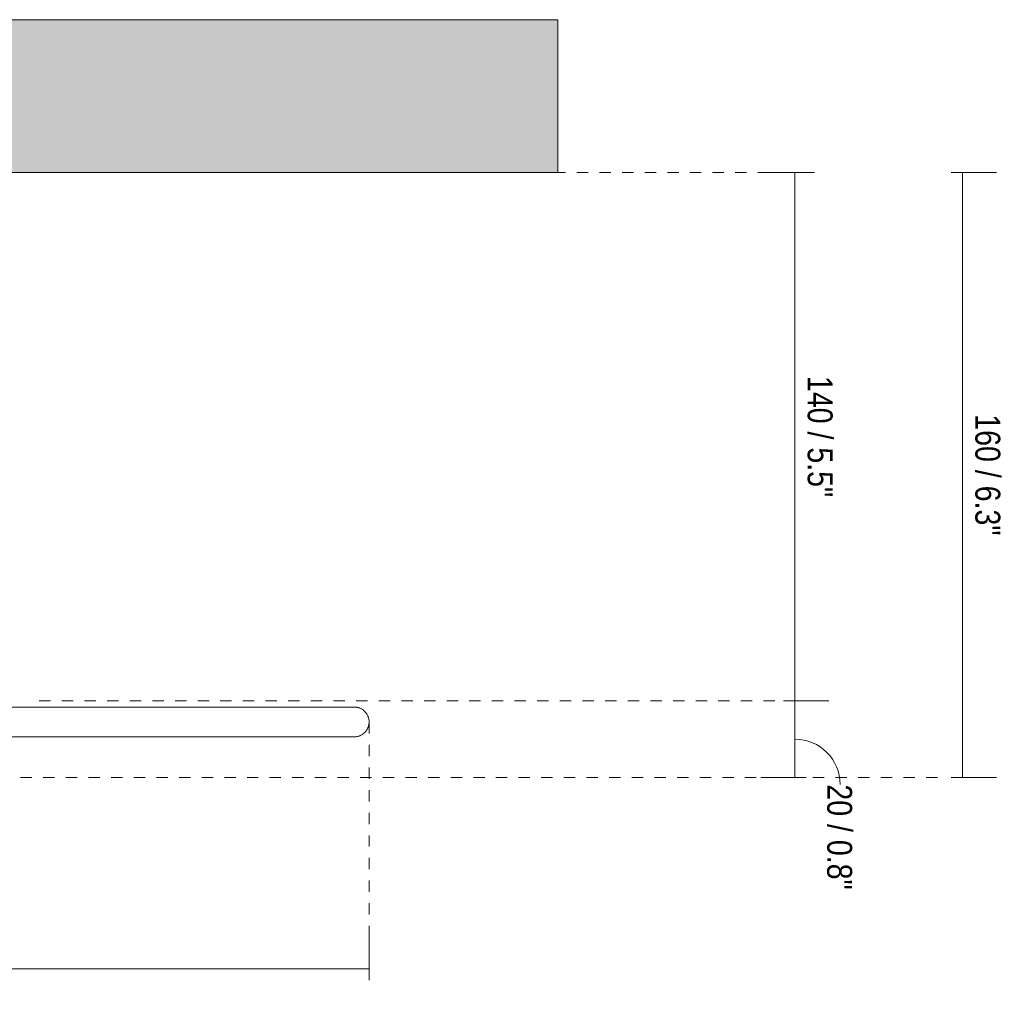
# Model space of a CAD drawing. Header units: millimetres. Extents: x 6395 to 7571, y 1663 to 6661.
# Tile 2 of 4: x 6652 to 6913, y 1780 to 2041. Entities that reach past the tile are written whole.
import ezdxf

# ---------------------------------------------------------------- set-up
doc = ezdxf.new("R2010")
doc.units = ezdxf.units.MM
doc.linetypes.add('Dash', pattern=[6, 3, -3])
for name, color, linetype, lineweight in [('Cotas', 7, 'Continuous', 9), ('Cotas-3', 7, 'Continuous', 9), ('Luminarias', 7, 'Continuous', 20), ('Techos', 7, 'Continuous', 9)]:
    doc.layers.add(name, color=color, linetype=linetype, lineweight=lineweight)
doc.layers.add('Lighthing Fixture Dim Grey Dash', color=7, linetype='Dash', lineweight=9, true_color=0xd2d2d2)
doc.styles.add('Arial Narrow', font='ARIALN.TTF', dxfattribs={"height": 6.6})
doc.dimstyles.new('FARO_-_2_2mm_Arial_Narrow_mm_Inch_Left_1', dxfattribs={"dimscale": 304.8, "dimtxt": 6.754644, "dimasz": 0, "dimexe": 0.029528, "dimexo": 0.0625, "dimgap": 0.004921, "dimtad": 1, "dimdec": 0, "dimzin": 0, "dimdsep": 46, "dimtxsty": 'Arial Narrow', "dimblk1": 'NONE', "dimblk2": 'NONE', "dimsah": 1, "dimcen": 0.09, "dimadec": 0, "dimazin": 0, "dimtfac": 1, "dimtdec": 4, "dimtix": 1, "dimtmove": 0, "dimatfit": 3, "dimfxl": 0.009843, "dimfxlon": 1, "dimtvp": 1, "dimtolj": 1, "dimtzin": 0, "dimarcsym": 2})
doc.dimstyles.new('FARO_-_2_2mm_Arial_Narrow_mm_Inch_Right', dxfattribs={"dimscale": 304.8, "dimtxt": 6.754644, "dimasz": 0, "dimexe": 0.029528, "dimexo": 0.0625, "dimgap": 0.004921, "dimtad": 1, "dimdec": 0, "dimzin": 0, "dimdsep": 46, "dimtxsty": 'Arial Narrow', "dimblk1": 'NONE', "dimblk2": 'NONE', "dimsah": 1, "dimcen": 0.09, "dimadec": 0, "dimazin": 0, "dimtfac": 1, "dimtdec": 4, "dimtix": 1, "dimtmove": 1, "dimatfit": 3, "dimfxl": 0.009843, "dimfxlon": 1, "dimtvp": 1, "dimtolj": 1, "dimtzin": 0, "dimarcsym": 2})
doc.dimstyles.new('FARO_-_2_2mm_Arial_Narrow_mm_Inch_Right_1', dxfattribs={"dimscale": 304.8, "dimtxt": 6.754644, "dimasz": 0, "dimexe": 0.029528, "dimexo": 0.0625, "dimgap": 0.004921, "dimtad": 1, "dimdec": 0, "dimzin": 0, "dimdsep": 46, "dimtxsty": 'Arial Narrow', "dimblk1": 'NONE', "dimblk2": 'NONE', "dimsah": 1, "dimcen": 0.09, "dimadec": 0, "dimazin": 0, "dimtfac": 1, "dimtdec": 4, "dimtix": 1, "dimtmove": 0, "dimatfit": 3, "dimfxl": 0.009843, "dimfxlon": 1, "dimtvp": 1, "dimtolj": 1, "dimtzin": 0, "dimarcsym": 2})

# ---------------------------------------------------------------- blocks, each defined once
blk = doc.blocks.new('62174-50 - CONFETTI 300 H140 Wall_ceiling lamp recycmarmoreal-478831-Alzado_PDF')
at = {"layer": 'Luminarias', "flags": 128}
for points in [[(6740.99, 1858.33), (6740.88, 1858.33), (6740.53, 1858.33), (6739.94, 1858.33), (6739.13, 1858.33), (6738.08, 1858.33), (6736.81, 1858.33), (6735.31, 1858.33), (6733.58, 1858.33), (6731.63, 1858.33), (6729.47, 1858.33), (6727.08, 1858.33), (6724.49, 1858.33), (6721.69, 1858.33), (6718.69, 1858.33), (6715.49, 1858.33), (6712.09, 1858.33), (6708.51, 1858.33), (6704.75, 1858.33), (6700.81, 1858.33), (6696.7, 1858.33), (6692.43, 1858.33), (6688, 1858.33), (6683.43, 1858.33), (6678.71, 1858.33), (6673.86, 1858.33), (6668.88, 1858.33), (6663.79, 1858.33), (6658.58, 1858.33), (6653.27, 1858.33), (6647.87, 1858.33)], [(6651.82, 1858.33), (6657.16, 1858.33), (6662.39, 1858.33), (6667.52, 1858.33), (6672.53, 1858.33), (6677.41, 1858.33), (6682.17, 1858.33), (6686.78, 1858.33), (6691.25, 1858.33), (6695.56, 1858.33), (6699.72, 1858.33), (6703.7, 1858.33), (6707.51, 1858.33), (6711.14, 1858.33), (6714.59, 1858.33), (6717.84, 1858.33), (6720.9, 1858.33), (6723.75, 1858.33), (6726.4, 1858.33), (6728.84, 1858.33), (6731.07, 1858.33), (6733.08, 1858.33), (6734.86, 1858.33), (6736.42, 1858.33), (6737.76, 1858.33), (6738.87, 1858.33), (6739.75, 1858.33), (6740.39, 1858.33), (6740.81, 1858.33), (6740.98, 1858.33), (6740.99, 1858.33)], [(6740.99, 1858.33), (6741.15, 1858.33), (6741.31, 1858.32), (6741.47, 1858.3), (6741.62, 1858.28), (6741.78, 1858.25), (6741.93, 1858.22), (6742.09, 1858.18), (6742.24, 1858.13), (6742.39, 1858.08), (6742.54, 1858.02), (6742.68, 1857.95), (6742.82, 1857.88), (6742.96, 1857.81), (6743.1, 1857.73), (6743.23, 1857.64), (6743.36, 1857.55), (6743.48, 1857.45), (6743.6, 1857.35), (6743.72, 1857.24), (6743.83, 1857.13), (6743.94, 1857.01), (6744.05, 1856.89), (6744.14, 1856.77), (6744.24, 1856.64), (6744.33, 1856.51), (6744.41, 1856.38), (6744.49, 1856.24), (6744.56, 1856.1), (6744.62, 1855.95), (6744.68, 1855.81), (6744.74, 1855.66), (6744.79, 1855.51), (6744.83, 1855.35), (6744.87, 1855.2), (6744.9, 1855.04), (6744.92, 1854.89), (6744.94, 1854.73), (6744.95, 1854.57), (6744.95, 1854.41), (6744.95, 1854.26), (6744.94, 1854.1), (6744.93, 1853.94), (6744.91, 1853.78), (6744.88, 1853.63), (6744.85, 1853.47), (6744.81, 1853.32), (6744.77, 1853.17), (6744.71, 1853.02), (6744.66, 1852.87), (6744.59, 1852.72), (6744.52, 1852.58), (6744.45, 1852.44), (6744.37, 1852.3), (6744.29, 1852.17), (6744.19, 1852.04), (6744.1, 1851.91), (6744, 1851.79), (6743.89, 1851.67), (6743.78, 1851.56), (6743.67, 1851.45), (6743.55, 1851.35), (6743.43, 1851.25), (6743.3, 1851.15), (6743.17, 1851.06), (6743.03, 1850.98), (6742.9, 1850.9), (6742.76, 1850.83), (6742.61, 1850.76), (6742.47, 1850.7), (6742.32, 1850.64), (6742.17, 1850.59), (6742.02, 1850.55), (6741.86, 1850.51), (6741.71, 1850.48), (6741.55, 1850.45), (6741.39, 1850.43), (6741.24, 1850.42), (6741.08, 1850.41), (6740.99, 1850.41)], [(6651.82, 1850.41), (6657.16, 1850.41), (6662.39, 1850.41), (6667.52, 1850.41), (6672.53, 1850.41), (6677.41, 1850.41), (6682.17, 1850.41), (6686.78, 1850.41), (6691.25, 1850.41), (6695.56, 1850.41), (6699.72, 1850.41), (6703.7, 1850.41), (6707.51, 1850.41), (6711.14, 1850.41), (6714.59, 1850.41), (6717.84, 1850.41), (6720.9, 1850.41), (6723.75, 1850.41), (6726.4, 1850.41), (6728.84, 1850.41), (6731.07, 1850.41), (6733.08, 1850.41), (6734.86, 1850.41), (6736.42, 1850.41), (6737.76, 1850.41), (6738.87, 1850.41), (6739.75, 1850.41), (6740.39, 1850.41), (6740.81, 1850.41), (6740.98, 1850.41), (6740.99, 1850.41)], [(6740.99, 1850.41), (6740.88, 1850.41), (6740.53, 1850.41), (6739.94, 1850.41), (6739.13, 1850.41), (6738.08, 1850.41), (6736.81, 1850.41), (6735.31, 1850.41), (6733.58, 1850.41), (6731.63, 1850.41), (6729.47, 1850.41), (6727.08, 1850.41), (6724.49, 1850.41), (6721.69, 1850.41), (6718.69, 1850.41), (6715.49, 1850.41), (6712.09, 1850.41), (6708.51, 1850.41), (6704.75, 1850.41), (6700.81, 1850.41), (6696.7, 1850.41), (6692.43, 1850.41), (6688, 1850.41), (6683.43, 1850.41), (6678.71, 1850.41), (6673.86, 1850.41), (6668.88, 1850.41), (6663.79, 1850.41), (6658.58, 1850.41), (6653.27, 1850.41), (6647.87, 1850.41)]]:
    blk.add_lwpolyline(points, dxfattribs=at)
blk = doc.blocks.new('DIMBLOCK2-Alzado_PDF')
at = {"layer": 'Cotas-3', "color": 251, "true_color": 0x5b5b5b}
for p, q in [((6445.01, 1788.91), (6445.01, 1797.91)), ((6745.01, 1788.91), (6745.01, 1797.91)), ((6445.01, 1788.91), (6745.01, 1788.91)), ((6445.01, 1788.91), (6445.01, 1785.91)), ((6745.01, 1788.91), (6745.01, 1785.91))]:
    blk.add_line(p, q, dxfattribs=at)
at = {"layer": 'Cotas-3', "color": 0, "insert": (6573.89, 1798.94), "char_height": 6.6, "width": 50.692, "attachment_point": 1, "line_spacing_factor": 0.974696, "style": 'Arial Narrow'}
blk.add_mtext('Ø300 / 11.8"', dxfattribs=at)
blk = doc.blocks.new('_None')
blk = doc.blocks.new('DIMBLOCK3-Alzado_PDF')
at = {"layer": 'Cotas-3', "color": 251, "true_color": 0x5b5b5b}
for p, q in [((6857.79, 1859.98), (6854.79, 1859.98)), ((6857.79, 1839.66), (6857.79, 1859.98)), ((6857.79, 1859.98), (6866.79, 1859.98)), ((6857.79, 1839.66), (6848.79, 1839.66)), ((6857.79, 1839.66), (6860.79, 1839.66))]:
    blk.add_line(p, q, dxfattribs=at)
blk.add_ellipse((6857.79, 1837.83), major_axis=(12.03, 0), ratio=0.996997, start_param=0, end_param=1.570796, dxfattribs=at)
at = {"layer": 'Cotas-3', "color": 0, "insert": (6872.99, 1837.83), "char_height": 6.6, "width": 33.5802, "attachment_point": 1, "rotation": 270, "line_spacing_factor": 0.974696, "style": 'Arial Narrow'}
blk.add_mtext('20 / 0.8"', dxfattribs=at)
blk = doc.blocks.new('DIMBLOCK4-Alzado_PDF')
at = {"layer": 'Cotas-3', "color": 251, "true_color": 0x5b5b5b}
for p, q in [((6857.79, 2000), (6848.79, 2000)), ((6857.79, 1859.98), (6857.79, 2000)), ((6857.79, 2000), (6860.79, 2000)), ((6857.79, 1859.98), (6854.79, 1859.98)), ((6857.79, 1859.98), (6866.79, 1859.98))]:
    blk.add_line(p, q, dxfattribs=at)
at = {"layer": 'Cotas-3', "color": 0, "insert": (6867.82, 1946.07), "char_height": 6.6, "width": 38.598, "attachment_point": 1, "rotation": 270, "line_spacing_factor": 0.974696, "style": 'Arial Narrow'}
blk.add_mtext('140 / 5.5"', dxfattribs=at)
blk = doc.blocks.new('DIMBLOCK5-Alzado_PDF')
at = {"layer": 'Cotas-3', "color": 251, "true_color": 0x5b5b5b}
for p, q in [((6902.23, 2000), (6899.23, 2000)), ((6902.23, 1839.66), (6902.23, 2000)), ((6902.23, 2000), (6911.23, 2000)), ((6902.23, 1839.66), (6899.23, 1839.66)), ((6902.23, 1839.66), (6911.23, 1839.66))]:
    blk.add_line(p, q, dxfattribs=at)
at = {"layer": 'Cotas-3', "color": 0, "insert": (6912.26, 1935.91), "char_height": 6.6, "width": 38.598, "attachment_point": 1, "rotation": 270, "line_spacing_factor": 0.974696, "style": 'Arial Narrow'}
blk.add_mtext('160 / 6.3"', dxfattribs=at)

msp = doc.modelspace()

# ---------------------------------------------------------------- hatches: boundary and pattern name
at = {"layer": 'Techos', "true_color": 0xe8e8e8}
msp.add_hatch(color=254, dxfattribs=at).paths.add_polyline_path([(6595.63, 2000), (6794.95, 2000), (6794.95, 2040.5), (6394.95, 2040.5), (6394.95, 2000), (6576.63, 2000)])

# ---------------------------------------------------------------- linework, layer by layer
at = {"layer": 'Lighthing Fixture Dim Grey Dash'}
for p, q in [((6734.02, 2000), (6865.6, 2000)), ((6657.53, 1859.98), (6857.53, 1859.98)), ((6745.01, 1854.32), (6745.01, 1797.01)), ((6610.6, 1839.66), (6895.6, 1839.66))]:
    msp.add_line(p, q, dxfattribs=at)
at = {"layer": 'Techos'}
for p, q in [((6394.95, 2040.5), (6794.95, 2040.5)), ((6794.95, 2040.5), (6794.95, 2000)), ((6794.95, 2000), (6394.95, 2000))]:
    msp.add_line(p, q, dxfattribs=at)

# ---------------------------------------------------------------- block references
at = {"layer": 'Luminarias'}
msp.add_blockref('62174-50 - CONFETTI 300 H140 Wall_ceiling lamp recycmarmoreal-478831-Alzado_PDF', (0, 0), dxfattribs=at)

# ---------------------------------------------------------------- dimensions: what is measured, and where the dimension line sits
at = {"layer": 'Cotas', "color": 251, "true_color": 0x5b5b5b}
for base, p1, p2, override, picture, middle in [((6857.79, 2000), (6854.79, 1859.98), (6860.79, 2000), {"dimtad": 4, "dimpost": '<>', "dimfxl": 140.144836}, 'DIMBLOCK4-Alzado_PDF', (6863.56, 1929.99)), ((6902.23, 2000), (6899.23, 1839.66), (6899.23, 2000), {"dimtad": 4, "dimpost": '<>', "dimfxl": 160.34333}, 'DIMBLOCK5-Alzado_PDF', (6908, 1919.83))]:
    dim = msp.add_linear_dim(base=base, p1=p1, p2=p2, angle=90, dimstyle='FARO_-_2_2mm_Arial_Narrow_mm_Inch_Right_1', override=override, dxfattribs=at)
    dim.commit()
    dim.dimension.update_dxf_attribs({"geometry": picture, "text_midpoint": middle})
dim = msp.add_linear_dim(base=(6857.79, 1859.98), p1=(6860.79, 1839.66), p2=(6854.79, 1859.98), angle=90, dimstyle='FARO_-_2_2mm_Arial_Narrow_mm_Inch_Right', override={"dimtad": 4, "dimpost": '<>', "dimfxl": 21.194023}, dxfattribs=at)
dim.commit()
dim.dimension.update_dxf_attribs({"geometry": 'DIMBLOCK3-Alzado_PDF', "text_midpoint": (6868.59, 1821.04), "dimtype": 160, "text_rotation": 90})
dim = msp.add_linear_dim(base=(6745.01, 1788.91), p1=(6445.01, 1785.91), p2=(6745.01, 1785.91), text='Ø<>', dimstyle='FARO_-_2_2mm_Arial_Narrow_mm_Inch_Left_1', override={"dimpost": '<>', "dimfxl": 300}, dxfattribs=at)
dim.commit()
dim.dimension.update_dxf_attribs({"geometry": 'DIMBLOCK2-Alzado_PDF', "text_midpoint": (6595.01, 1794.75)})

doc.saveas('drawing.dxf')
